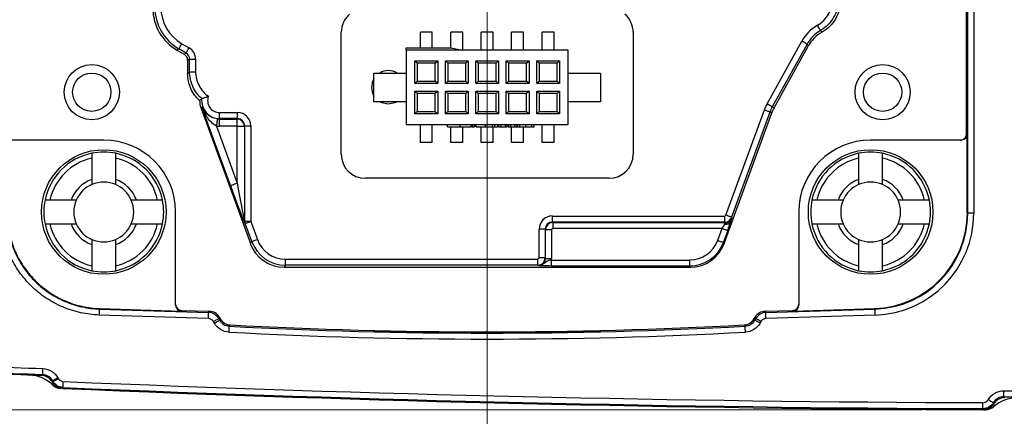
# Model space of a CAD drawing. Header units: millimetres. Extents: x 10 to 272, y 8 to 208.
# Tile 19 of 34: x 53 to 74, y 163 to 171. Entities that reach past the tile are written whole.
import ezdxf

# ---------------------------------------------------------------- set-up
doc = ezdxf.new("R2010")
doc.units = ezdxf.units.MM
doc.styles.add('SLDTEXTSTYLE3', font='TXT', dxfattribs={"width": 0.75})
doc.dimstyles.new('SLDDIMSTYLE0', dxfattribs={"dimtxt": 1.905, "dimasz": 3, "dimexe": 0, "dimexo": 0.0625, "dimgap": 0.47625, "dimtad": 0, "dimtih": 1, "dimtoh": 1, "dimdec": 1, "dimlfac": 2, "dimrnd": 1e-09, "dimzin": 12, "dimdsep": 46, "dimtxsty": 'SLDTEXTSTYLE3', "dimsah": 1, "dimcen": 0.09, "dimadec": 0, "dimazin": 3, "dimtfac": 1, "dimtdec": 1, "dimtofl": 0, "dimtmove": 0, "dimatfit": 3, "dimfxl": 1, "dimfrac": 2, "dimtolj": 1, "dimtzin": 12, "dimarcsym": 0})
doc.dimstyles.new('SLDDIMSTYLE2', dxfattribs={"dimtxt": 1.905, "dimasz": 3, "dimexe": 0, "dimexo": 0.0625, "dimgap": 0.47625, "dimtad": 0, "dimtih": 1, "dimtoh": 1, "dimdec": 1, "dimlfac": 2, "dimrnd": 1e-09, "dimzin": 4, "dimdsep": 46, "dimtxsty": 'SLDTEXTSTYLE3', "dimsah": 1, "dimcen": 0.09, "dimadec": 0, "dimazin": 1, "dimtfac": 1, "dimtdec": 1, "dimtofl": 0, "dimtmove": 0, "dimatfit": 3, "dimfxl": 1, "dimfrac": 2, "dimtolj": 1, "dimtzin": 12, "dimarcsym": 0})

# ---------------------------------------------------------------- blocks, each defined once
blk = doc.blocks.new('_D_7')
at = {"color": 7, "linetype": 'Continuous', "lineweight": 18}
for p, q in [((72.281, 193.505), (28.918, 193.505)), ((32.093, 193.505), (32.093, 180.096)), ((32.093, 179.709), (31.513, 179.709)), ((31.513, 179.709), (31.513, 176.685)), ((37.02, 179.709), (37.6, 179.709)), ((37.6, 179.709), (37.6, 176.685)), ((31.513, 176.685), (32.093, 176.685)), ((37.6, 176.685), (37.02, 176.685)), ((32.093, 163.256), (32.093, 176.298)), ((72.281, 163.256), (28.918, 163.256))]:
    blk.add_line(p, q, dxfattribs=at)
for points in [[(32.093, 193.505), (31.593, 190.505), (32.593, 190.505)], [(32.093, 163.256), (32.593, 166.256), (31.593, 166.256)]]:
    blk.add_solid(points, dxfattribs=at)
at = {"color": 7, "linetype": 'Continuous', "lineweight": 18, "char_height": 1.905, "attachment_point": 1, "style": 'SLDTEXTSTYLE3'}
for s, insert in [('60.5', (26.006, 179.141)), ('2.38', (32.093, 179.141))]:
    blk.add_mtext(s, dxfattribs=dict(at, insert=insert))
blk = doc.blocks.new('_D_8')
at = {"color": 7, "linetype": 'Continuous', "lineweight": 18}
for p, q in [((79.696, 167.611), (79.696, 151.767)), ((63.196, 158.487), (63.196, 151.767)), ((54.903, 156.455), (54.323, 156.455)), ((54.323, 156.455), (54.323, 153.43)), ((59.83, 156.455), (60.41, 156.455)), ((60.41, 156.455), (60.41, 153.43)), ((63.196, 154.942), (61.377, 154.942)), ((79.696, 154.942), (63.196, 154.942)), ((54.323, 153.43), (54.903, 153.43)), ((60.41, 153.43), (59.83, 153.43))]:
    blk.add_line(p, q, dxfattribs=at)
for points in [[(63.196, 154.942), (66.196, 154.442), (66.196, 155.442)], [(79.696, 154.942), (76.696, 155.442), (76.696, 154.442)]]:
    blk.add_solid(points, dxfattribs=at)
at = {"color": 7, "linetype": 'Continuous', "lineweight": 18, "char_height": 1.905, "attachment_point": 1, "style": 'SLDTEXTSTYLE3'}
for s, insert in [('33.0', (48.816, 155.886)), ('1.30', (54.903, 155.886))]:
    blk.add_mtext(s, dxfattribs=dict(at, insert=insert))
blk = doc.blocks.new('SW_CENTERMARKSYMBOL_0')
at = {"color": 0, "linetype": 'Continuous', "lineweight": 0}
blk.add_line((0, -2.54), (0, -18.624), dxfattribs=at)

msp = doc.modelspace()

# ---------------------------------------------------------------- linework, layer by layer
at = {"color": 7, "linetype": 'Continuous', "lineweight": 25}
for p, q in [((73.196, 169.006), (73.196, 172.053)), ((73.223, 167.355), (73.223, 172.038)), ((73.348, 172.038), (73.348, 167.355)), ((60.151, 168.585), (60.151, 171.131)), ((61.801, 170.806), (61.801, 171.131)), ((62.051, 171.131), (61.801, 171.131)), ((62.051, 170.806), (62.051, 171.131)), ((62.436, 170.806), (62.436, 171.131)), ((62.686, 171.131), (62.436, 171.131)), ((62.686, 170.756), (62.686, 171.131)), ((63.071, 170.756), (63.071, 171.131)), ((63.321, 171.131), (63.071, 171.131)), ((63.321, 170.756), (63.321, 171.131)), ((63.706, 170.756), (63.706, 171.131)), ((63.956, 171.131), (63.706, 171.131)), ((63.956, 170.756), (63.956, 171.131)), ((64.591, 171.131), (64.341, 171.131)), ((64.341, 170.756), (64.341, 171.131)), ((64.591, 170.756), (64.591, 171.131)), ((66.241, 171.131), (66.241, 168.585)), ((69.035, 169.635), (69.761, 170.945)), ((56.762, 170.785), (56.721, 170.761)), ((56.721, 170.761), (56.871, 170.674)), ((56.912, 170.698), (56.762, 170.785)), ((56.824, 170.893), (56.975, 170.806)), ((61.508, 170.757), (61.508, 170.806)), ((61.508, 170.806), (62.436, 170.806)), ((62.68, 170.757), (61.508, 170.757)), ((61.508, 170.757), (61.508, 169.206)), ((62.436, 170.806), (62.68, 170.757)), ((62.686, 170.756), (62.68, 170.757)), ((64.883, 170.756), (62.686, 170.756)), ((64.883, 169.206), (64.883, 170.756)), ((69.87, 170.884), (69.144, 169.574)), ((69.182, 169.557), (69.894, 170.843)), ((69.894, 170.843), (69.87, 170.884)), ((56.871, 170.674), (56.912, 170.698)), ((56.987, 170.568), (56.946, 170.544)), ((56.946, 170.544), (56.946, 170.265)), ((56.987, 170.308), (56.987, 170.568)), ((56.987, 170.568), (57.112, 170.568)), ((57.112, 170.568), (57.112, 170.308)), ((61.688, 170.536), (62.163, 170.536)), ((61.688, 170.061), (61.688, 170.536)), ((61.738, 170.486), (61.688, 170.536)), ((62.113, 170.486), (62.163, 170.536)), ((62.163, 170.536), (62.163, 170.061)), ((62.323, 170.536), (62.798, 170.536)), ((62.323, 170.061), (62.323, 170.536)), ((62.373, 170.486), (62.323, 170.536)), ((62.748, 170.486), (62.798, 170.536)), ((62.798, 170.536), (62.798, 170.061)), ((62.958, 170.536), (63.433, 170.536)), ((62.958, 170.061), (62.958, 170.536)), ((63.008, 170.486), (62.958, 170.536)), ((63.383, 170.486), (63.433, 170.536)), ((63.433, 170.536), (63.433, 170.061)), ((63.593, 170.536), (64.068, 170.536)), ((63.593, 170.061), (63.593, 170.536)), ((63.643, 170.486), (63.593, 170.536)), ((64.018, 170.486), (64.068, 170.536)), ((64.068, 170.536), (64.068, 170.061)), ((64.228, 170.536), (64.703, 170.536)), ((64.228, 170.061), (64.228, 170.536)), ((64.228, 170.536), (64.278, 170.486)), ((64.653, 170.486), (64.703, 170.536)), ((64.703, 170.536), (64.703, 170.061)), ((56.987, 170.308), (57.112, 170.308)), ((62.113, 170.486), (61.738, 170.486)), ((61.738, 170.486), (61.738, 170.111)), ((62.113, 170.111), (62.113, 170.486)), ((62.748, 170.486), (62.373, 170.486)), ((62.373, 170.486), (62.373, 170.111)), ((62.748, 170.111), (62.748, 170.486)), ((63.383, 170.486), (63.008, 170.486)), ((63.008, 170.486), (63.008, 170.111)), ((63.383, 170.111), (63.383, 170.486)), ((63.643, 170.486), (63.643, 170.111)), ((64.018, 170.486), (63.643, 170.486)), ((64.018, 170.111), (64.018, 170.486)), ((64.278, 170.486), (64.278, 170.111)), ((64.653, 170.486), (64.278, 170.486)), ((64.653, 170.111), (64.653, 170.486)), ((60.833, 169.681), (60.833, 170.281)), ((60.833, 170.281), (61.508, 170.281)), ((61.688, 170.061), (61.738, 170.111)), ((61.738, 170.111), (62.113, 170.111)), ((62.163, 170.061), (62.113, 170.111)), ((62.323, 170.061), (62.373, 170.111)), ((62.373, 170.111), (62.748, 170.111)), ((62.798, 170.061), (62.748, 170.111)), ((62.958, 170.061), (63.008, 170.111)), ((63.008, 170.111), (63.383, 170.111)), ((63.433, 170.061), (63.383, 170.111)), ((63.593, 170.061), (63.643, 170.111)), ((63.643, 170.111), (64.018, 170.111)), ((64.068, 170.061), (64.018, 170.111)), ((64.228, 170.061), (64.278, 170.111)), ((64.278, 170.111), (64.653, 170.111)), ((64.653, 170.111), (64.703, 170.061)), ((64.883, 170.281), (65.558, 170.281)), ((65.558, 170.281), (65.558, 169.681)), ((62.163, 170.061), (61.688, 170.061)), ((61.688, 169.426), (61.688, 169.901)), ((61.688, 169.901), (62.163, 169.901)), ((61.688, 169.901), (61.738, 169.851)), ((62.163, 169.901), (62.113, 169.851)), ((62.163, 169.901), (62.163, 169.426)), ((62.798, 170.061), (62.323, 170.061)), ((62.323, 169.901), (62.798, 169.901)), ((62.323, 169.426), (62.323, 169.901)), ((62.323, 169.901), (62.373, 169.851)), ((62.748, 169.851), (62.798, 169.901)), ((62.798, 169.901), (62.798, 169.426)), ((63.433, 170.061), (62.958, 170.061)), ((62.958, 169.901), (63.433, 169.901)), ((62.958, 169.426), (62.958, 169.901)), ((62.958, 169.901), (63.008, 169.851)), ((63.383, 169.851), (63.433, 169.901)), ((63.433, 169.901), (63.433, 169.426)), ((64.068, 170.061), (63.593, 170.061)), ((63.593, 169.426), (63.593, 169.901)), ((63.593, 169.901), (64.068, 169.901)), ((63.593, 169.901), (63.643, 169.851)), ((64.068, 169.901), (64.018, 169.851)), ((64.068, 169.901), (64.068, 169.426)), ((64.703, 170.061), (64.228, 170.061)), ((64.228, 169.901), (64.703, 169.901)), ((64.228, 169.426), (64.228, 169.901)), ((64.228, 169.901), (64.278, 169.851)), ((64.653, 169.851), (64.703, 169.901)), ((64.703, 169.901), (64.703, 169.426)), ((61.738, 169.851), (61.738, 169.476)), ((62.113, 169.851), (61.738, 169.851)), ((62.113, 169.476), (62.113, 169.851)), ((62.373, 169.851), (62.373, 169.476)), ((62.748, 169.851), (62.373, 169.851)), ((62.748, 169.476), (62.748, 169.851)), ((63.008, 169.851), (63.008, 169.476)), ((63.383, 169.851), (63.008, 169.851)), ((63.383, 169.476), (63.383, 169.851)), ((64.018, 169.851), (63.643, 169.851)), ((63.643, 169.851), (63.643, 169.476)), ((64.018, 169.476), (64.018, 169.851)), ((64.278, 169.851), (64.278, 169.476)), ((64.653, 169.851), (64.278, 169.851)), ((64.653, 169.476), (64.653, 169.851)), ((57.243, 169.571), (57.221, 169.563)), ((57.221, 169.563), (58.254, 166.724)), ((57.838, 167.935), (57.243, 169.571)), ((61.508, 169.681), (60.833, 169.681)), ((65.558, 169.681), (64.883, 169.681)), ((68.178, 167.313), (68.978, 169.51)), ((69.144, 169.574), (69.182, 169.557)), ((57.614, 169.329), (57.614, 169.454)), ((57.614, 169.454), (57.987, 169.454)), ((57.614, 169.321), (57.614, 169.329)), ((57.987, 169.329), (57.614, 169.329)), ((57.614, 169.171), (57.614, 169.321)), ((57.614, 169.321), (57.979, 169.321)), ((57.979, 169.321), (57.987, 169.329)), ((57.979, 169.171), (57.979, 169.321)), ((57.987, 169.329), (57.987, 169.454)), ((61.738, 169.476), (61.688, 169.426)), ((62.163, 169.426), (61.688, 169.426)), ((61.738, 169.476), (62.113, 169.476)), ((62.113, 169.476), (62.163, 169.426)), ((62.323, 169.426), (62.373, 169.476)), ((62.798, 169.426), (62.323, 169.426)), ((62.373, 169.476), (62.748, 169.476)), ((62.748, 169.476), (62.798, 169.426)), ((62.958, 169.426), (63.008, 169.476)), ((63.433, 169.426), (62.958, 169.426)), ((63.008, 169.476), (63.383, 169.476)), ((63.383, 169.476), (63.433, 169.426)), ((63.643, 169.476), (63.593, 169.426)), ((64.068, 169.426), (63.593, 169.426)), ((63.643, 169.476), (64.018, 169.476)), ((64.018, 169.476), (64.068, 169.426)), ((64.228, 169.426), (64.278, 169.476)), ((64.703, 169.426), (64.228, 169.426)), ((64.278, 169.476), (64.653, 169.476)), ((64.653, 169.476), (64.703, 169.426)), ((68.14, 166.724), (69.133, 169.45)), ((69.095, 169.467), (68.296, 167.271)), ((69.133, 169.45), (69.095, 169.467)), ((57.546, 169.175), (57.979, 167.986)), ((57.979, 169.171), (57.614, 169.171)), ((57.979, 169.171), (58.129, 169.171)), ((57.979, 167.986), (57.979, 169.171)), ((58.137, 169.179), (58.129, 169.171)), ((58.129, 169.171), (58.129, 167.192)), ((58.137, 167.193), (58.137, 169.179)), ((58.137, 169.179), (58.262, 169.179)), ((58.262, 169.179), (58.262, 167.193)), ((61.508, 169.206), (64.883, 169.206)), ((61.801, 168.831), (61.801, 169.206)), ((62.051, 168.831), (62.051, 169.206)), ((62.365, 169.156), (62.365, 169.206)), ((62.436, 168.831), (62.436, 169.156)), ((62.634, 169.156), (62.634, 169.206)), ((62.686, 168.831), (62.686, 169.156)), ((62.859, 169.156), (62.859, 169.206)), ((62.877, 169.156), (62.891, 169.156)), ((62.891, 169.156), (62.891, 169.206)), ((62.891, 169.156), (62.891, 169.206)), ((62.891, 169.156), (62.93, 169.156)), ((62.93, 169.156), (62.93, 169.206)), ((62.938, 169.156), (62.938, 169.206)), ((62.968, 169.156), (62.968, 169.206)), ((63.071, 168.831), (63.071, 169.156)), ((63.16, 169.156), (63.16, 169.206)), ((63.308, 169.156), (63.308, 169.206)), ((63.308, 169.156), (63.353, 169.156)), ((63.321, 168.831), (63.321, 169.156)), ((63.353, 169.156), (63.353, 169.206)), ((63.353, 169.156), (63.415, 169.156)), ((63.415, 169.156), (63.415, 169.206)), ((63.415, 169.156), (63.423, 169.156)), ((63.423, 169.156), (63.423, 169.206)), ((63.438, 169.156), (63.438, 169.206)), ((63.438, 169.156), (63.442, 169.156)), ((63.442, 169.156), (63.442, 169.206)), ((63.442, 169.156), (63.487, 169.156)), ((63.487, 169.156), (63.487, 169.206)), ((63.487, 169.156), (63.49, 169.156)), ((63.576, 169.156), (63.576, 169.206)), ((63.615, 169.156), (63.615, 169.206)), ((63.618, 169.156), (63.62, 169.156)), ((63.62, 169.156), (63.62, 169.206)), ((63.636, 169.156), (63.636, 169.206)), ((63.636, 169.156), (63.647, 169.156)), ((63.647, 169.156), (63.647, 169.206)), ((63.647, 169.156), (63.692, 169.156)), ((63.692, 169.156), (63.692, 169.206)), ((63.695, 169.156), (63.695, 169.156)), ((63.706, 168.831), (63.706, 169.156)), ((63.781, 169.156), (63.781, 169.206)), ((63.813, 169.156), (63.827, 169.156)), ((63.82, 169.156), (63.82, 169.206)), ((63.827, 169.156), (63.827, 169.206)), ((63.827, 169.156), (63.875, 169.156)), ((63.875, 169.156), (63.875, 169.206)), ((63.875, 169.156), (63.999, 169.156)), ((63.956, 168.831), (63.956, 169.156)), ((63.999, 169.156), (63.999, 169.206)), ((63.999, 169.156), (64.125, 169.156)), ((64.125, 169.156), (64.125, 169.206)), ((64.125, 169.156), (64.173, 169.156)), ((64.173, 169.156), (64.173, 169.206)), ((64.341, 168.831), (64.341, 169.206)), ((64.591, 168.831), (64.591, 169.206)), ((55.196, 168.881), (53.235, 168.881)), ((73.071, 168.881), (71.196, 168.881)), ((73.088, 168.881), (73.071, 168.881)), ((73.196, 169.006), (73.213, 169.006)), ((73.213, 167.364), (73.213, 169.006)), ((62.051, 168.831), (61.801, 168.831)), ((62.686, 168.831), (62.436, 168.831)), ((63.321, 168.831), (63.071, 168.831)), ((63.956, 168.831), (63.706, 168.831)), ((64.591, 168.831), (64.341, 168.831)), ((54.946, 168.503), (54.946, 168.061)), ((55.446, 168.061), (55.446, 168.503)), ((70.946, 168.503), (70.946, 168.061)), ((71.446, 168.061), (71.446, 168.503)), ((65.742, 168.085), (60.65, 168.085)), ((54.515, 167.631), (54.073, 167.631)), ((56.318, 167.631), (55.876, 167.631)), ((70.515, 167.631), (70.073, 167.631)), ((72.318, 167.631), (71.876, 167.631)), ((56.696, 165.453), (56.696, 167.381)), ((64.555, 167.172), (64.555, 167.297)), ((64.555, 167.297), (68.155, 167.297)), ((68.155, 167.297), (68.178, 167.313)), ((68.155, 167.172), (68.155, 167.297)), ((68.296, 167.271), (68.302, 167.262)), ((69.696, 167.381), (69.696, 165.453)), ((73.213, 167.364), (73.223, 167.355)), ((73.348, 167.355), (73.223, 167.355)), ((54.073, 167.131), (54.515, 167.131)), ((55.876, 167.131), (56.318, 167.131)), ((58.129, 167.192), (58.137, 167.193)), ((58.137, 167.193), (58.262, 167.193)), ((58.146, 167.142), (58.138, 167.14)), ((58.283, 166.765), (58.146, 167.142)), ((58.262, 167.193), (58.264, 167.185)), ((58.264, 167.185), (58.401, 166.808)), ((64.405, 167.022), (64.28, 167.022)), ((64.28, 166.422), (64.28, 167.022)), ((64.414, 167.013), (64.405, 167.022)), ((64.405, 167.022), (64.405, 166.422)), ((64.564, 167.038), (64.539, 167.013)), ((64.555, 167.172), (64.564, 167.163)), ((68.155, 167.172), (64.555, 167.172)), ((64.564, 167.163), (64.564, 167.038)), ((64.564, 167.163), (68.161, 167.163)), ((68.097, 167.038), (64.564, 167.038)), ((68.006, 166.79), (68.097, 167.038)), ((68.161, 167.163), (68.155, 167.172)), ((68.161, 167.163), (68.161, 167.131)), ((70.073, 167.131), (70.515, 167.131)), ((71.876, 167.131), (72.318, 167.131)), ((64.414, 166.413), (64.414, 167.013)), ((64.414, 167.013), (64.539, 167.013)), ((64.539, 167.013), (64.539, 166.413)), ((68.214, 166.995), (68.124, 166.748)), ((54.946, 166.7), (54.946, 166.258)), ((55.446, 166.258), (55.446, 166.7)), ((58.254, 166.724), (58.283, 166.765)), ((68.124, 166.748), (68.14, 166.724)), ((70.946, 166.7), (70.946, 166.258)), ((71.446, 166.258), (71.446, 166.7)), ((64.255, 166.397), (64.28, 166.422)), ((64.405, 166.422), (64.28, 166.422)), ((64.405, 166.422), (64.414, 166.413)), ((64.414, 166.413), (64.539, 166.413)), ((58.988, 166.272), (58.959, 166.231)), ((58.959, 166.231), (67.436, 166.231)), ((58.988, 166.272), (58.988, 166.397)), ((58.988, 166.397), (64.255, 166.397)), ((64.255, 166.272), (58.988, 166.272)), ((64.255, 166.272), (64.255, 166.397)), ((64.264, 166.263), (64.255, 166.272)), ((64.537, 166.254), (64.537, 166.379)), ((64.537, 166.379), (67.419, 166.379)), ((67.419, 166.254), (64.537, 166.254)), ((67.419, 166.379), (67.419, 166.254)), ((67.436, 166.231), (67.419, 166.254)), ((56.696, 165.436), (56.696, 165.453)), ((69.696, 165.453), (69.696, 165.436)), ((57.379, 165.159), (55.103, 165.231)), ((55.107, 165.356), (57.383, 165.284)), ((55.116, 165.365), (56.817, 165.311)), ((56.817, 165.329), (57.399, 165.31)), ((56.817, 165.329), (56.817, 165.311)), ((57.383, 165.284), (57.399, 165.31)), ((57.607, 165.185), (57.592, 165.159)), ((57.607, 165.185), (57.628, 165.149)), ((68.764, 165.149), (68.784, 165.185)), ((68.8, 165.159), (68.784, 165.185)), ((68.993, 165.31), (69.575, 165.329)), ((68.993, 165.31), (69.009, 165.284)), ((69.009, 165.284), (71.286, 165.356)), ((71.29, 165.231), (69.013, 165.159)), ((69.575, 165.311), (71.277, 165.365)), ((69.575, 165.311), (69.575, 165.329)), ((71.286, 165.356), (71.277, 165.365)), ((57.504, 165.061), (57.484, 165.097)), ((57.592, 165.159), (57.612, 165.124)), ((68.779, 165.124), (68.8, 165.159)), ((68.908, 165.097), (68.888, 165.061)), ((54.127, 163.823), (54.116, 163.842)), ((54.127, 163.823), (54.127, 163.823)), ((54.14, 163.844), (54.129, 163.863)), ((54.237, 163.925), (54.248, 163.906)), ((73.551, 163.256), (73.593, 163.256))]:
    msp.add_line(p, q, dxfattribs=at)
at = {"color": 8, "linetype": 'Continuous', "lineweight": 25}
msp.add_line((61.196, 164.879), (61.196, 164.894), dxfattribs=at)
at = {"color": 7, "linetype": 'Continuous', "lineweight": 25, "flags": 128}
for points in [[(70.15, 171.169), (70.148, 171.172), (70.144, 171.179), (70.138, 171.189), (70.13, 171.202), (70.121, 171.219), (70.11, 171.237), (70.099, 171.257), (70.087, 171.277)], [(69.87, 170.884), (69.867, 170.885), (69.86, 170.889), (69.85, 170.895), (69.836, 170.902), (69.82, 170.912), (69.801, 170.922), (69.781, 170.933), (69.761, 170.945)], [(56.762, 170.785), (56.763, 170.787), (56.767, 170.794), (56.773, 170.804), (56.781, 170.818), (56.79, 170.834), (56.801, 170.852), (56.812, 170.872), (56.824, 170.893)], [(56.912, 170.698), (56.914, 170.701), (56.918, 170.707), (56.923, 170.717), (56.931, 170.731), (56.941, 170.747), (56.951, 170.765), (56.963, 170.785), (56.975, 170.806)], [(61.133, 169.631), (60.999, 169.657), (60.953, 169.681)], [(61.314, 169.681), (61.267, 169.657), (61.133, 169.631)], [(69.095, 169.467), (69.092, 169.469), (69.085, 169.471), (69.074, 169.475), (69.059, 169.48), (69.042, 169.487), (69.022, 169.494), (69, 169.502), (68.978, 169.51)], [(69.144, 169.574), (69.141, 169.576), (69.135, 169.58), (69.124, 169.585), (69.111, 169.593), (69.094, 169.602), (69.076, 169.612), (69.056, 169.623), (69.035, 169.635)], [(57.565, 169.324), (57.564, 169.32), (57.563, 169.311), (57.562, 169.297), (57.559, 169.279), (57.556, 169.257), (57.553, 169.231), (57.55, 169.204), (57.546, 169.175)], [(57.838, 167.935), (57.842, 167.936), (57.85, 167.939), (57.864, 167.944), (57.881, 167.95), (57.902, 167.958), (57.926, 167.967), (57.952, 167.976), (57.979, 167.986)], [(68.296, 167.271), (68.293, 167.272), (68.285, 167.274), (68.274, 167.278), (68.26, 167.284), (68.242, 167.29), (68.222, 167.297), (68.201, 167.305), (68.178, 167.313)], [(58.146, 167.142), (58.149, 167.143), (58.156, 167.145), (58.167, 167.15), (58.182, 167.155), (58.2, 167.161), (58.22, 167.169), (58.241, 167.176), (58.264, 167.185)], [(68.097, 167.038), (68.119, 167.03), (68.141, 167.022), (68.161, 167.015), (68.178, 167.008), (68.193, 167.003), (68.204, 166.999), (68.211, 166.996), (68.214, 166.995)], [(58.283, 166.765), (58.286, 166.766), (58.293, 166.769), (58.304, 166.773), (58.319, 166.778), (58.337, 166.785), (58.357, 166.792), (58.378, 166.8), (58.401, 166.808)], [(68.006, 166.79), (68.029, 166.782), (68.05, 166.774), (68.07, 166.767), (68.088, 166.761), (68.103, 166.755), (68.114, 166.751), (68.121, 166.749), (68.124, 166.748)], [(55.103, 165.231), (55.104, 165.255), (55.105, 165.278), (55.105, 165.3), (55.106, 165.319), (55.107, 165.334), (55.107, 165.346), (55.107, 165.353), (55.107, 165.356)], [(55.116, 165.365), (55.11, 165.359), (55.107, 165.356)], [(57.379, 165.159), (57.38, 165.183), (57.381, 165.206), (57.381, 165.228), (57.382, 165.247), (57.383, 165.262), (57.383, 165.274), (57.383, 165.281), (57.383, 165.284)], [(69.013, 165.159), (69.012, 165.183), (69.011, 165.206), (69.01, 165.228), (69.01, 165.247), (69.009, 165.262), (69.009, 165.274), (69.009, 165.281), (69.009, 165.284)], [(71.29, 165.231), (71.289, 165.255), (71.288, 165.278), (71.288, 165.3), (71.287, 165.319), (71.287, 165.334), (71.286, 165.346), (71.286, 165.353), (71.286, 165.356)], [(57.484, 165.097), (57.504, 165.109), (57.525, 165.12), (57.543, 165.131), (57.559, 165.14), (57.573, 165.148), (57.583, 165.154), (57.589, 165.158), (57.592, 165.159)], [(57.504, 165.061), (57.525, 165.073), (57.545, 165.085), (57.564, 165.095), (57.58, 165.105), (57.593, 165.113), (57.604, 165.118), (57.61, 165.122), (57.612, 165.124)], [(57.612, 165.124), (57.62, 165.135), (57.628, 165.149)], [(57.809, 164.874), (57.81, 164.898), (57.811, 164.921), (57.812, 164.943), (57.813, 164.962), (57.814, 164.977), (57.815, 164.989), (57.815, 164.996), (57.815, 164.999)], [(57.831, 165.025), (57.826, 165.016), (57.815, 164.999)], [(68.576, 164.999), (68.573, 165.005), (68.561, 165.025)], [(68.583, 164.874), (68.582, 164.898), (68.581, 164.921), (68.579, 164.943), (68.578, 164.962), (68.578, 164.977), (68.577, 164.989), (68.577, 164.996), (68.576, 164.999)], [(68.764, 165.149), (68.772, 165.135), (68.779, 165.124)], [(68.888, 165.061), (68.867, 165.073), (68.847, 165.085), (68.828, 165.095), (68.812, 165.105), (68.798, 165.113), (68.788, 165.118), (68.782, 165.122), (68.779, 165.124)], [(68.908, 165.097), (68.887, 165.109), (68.867, 165.12), (68.849, 165.131), (68.832, 165.14), (68.819, 165.148), (68.809, 165.154), (68.802, 165.158), (68.8, 165.159)], [(53.911, 163.967), (53.916, 163.975), (53.923, 163.987)], [(53.923, 163.987), (53.923, 163.99), (53.924, 163.997), (53.924, 164.009), (53.925, 164.025), (53.926, 164.044), (53.926, 164.065), (53.927, 164.088), (53.928, 164.112)], [(54.129, 163.863), (54.123, 163.853), (54.12, 163.848), (54.116, 163.842)], [(54.127, 163.823), (54.134, 163.835), (54.14, 163.844)], [(54.129, 163.863), (54.131, 163.864), (54.138, 163.868), (54.148, 163.874), (54.161, 163.881), (54.178, 163.891), (54.196, 163.901), (54.216, 163.913), (54.237, 163.925)], [(54.14, 163.844), (54.142, 163.845), (54.148, 163.849), (54.159, 163.855), (54.172, 163.863), (54.188, 163.872), (54.207, 163.883), (54.227, 163.894), (54.248, 163.906)], [(54.346, 163.719), (54.346, 163.722), (54.346, 163.729), (54.346, 163.741), (54.347, 163.756), (54.348, 163.775), (54.349, 163.797), (54.35, 163.82), (54.351, 163.844)], [(54.346, 163.719), (54.342, 163.713), (54.333, 163.699)], [(73.973, 163.526), (73.973, 163.529), (73.973, 163.536), (73.973, 163.548), (73.973, 163.563), (73.973, 163.582), (73.973, 163.603), (73.973, 163.627), (73.973, 163.651)], [(73.973, 163.526), (73.976, 163.519), (73.985, 163.505)], [(73.539, 163.277), (73.539, 163.28), (73.539, 163.287), (73.539, 163.299), (73.539, 163.315), (73.539, 163.334), (73.539, 163.355), (73.539, 163.378), (73.539, 163.402)], [(73.756, 163.402), (73.753, 163.403), (73.747, 163.407), (73.737, 163.413), (73.724, 163.42), (73.707, 163.43), (73.689, 163.441), (73.669, 163.452), (73.648, 163.464)], [(73.756, 163.402), (73.76, 163.395), (73.768, 163.381)], [(73.551, 163.256), (73.541, 163.274), (73.539, 163.277)]]:
    msp.add_lwpolyline(points, dxfattribs=at)
at = {"color": 7, "linetype": 'Continuous', "lineweight": 25}
for centre, radius in [((54.946, 169.881), 0.575), ((71.446, 169.881), 0.575), ((54.946, 169.881), 0.4), ((71.446, 169.881), 0.4), ((55.196, 167.381), 1.3), ((71.196, 167.381), 1.3)]:
    msp.add_circle(centre, radius, dxfattribs=at)
for centre, radius, start, end in [((61.133, 169.981), 0.35, 58.9973, 121.0027), ((61.133, 169.981), 0.35, 148.9973, 211.0027), ((57.614, 169.706), 0.418, 180, 200), ((57.614, 169.706), 0.376, 173.7195, 270), ((57.614, 169.706), 0.252, 159.0007, 270), ((57.614, 169.706), 0.385, 262.7383, 270), ((57.979, 169.171), 0.15, 0.0818, 89.9178), ((57.614, 169.706), 0.535, 262.7383, 270), ((55.196, 167.381), 1.5, 0, 90), ((71.196, 167.381), 1.5, 90, 180), ((55.196, 167.381), 1.25, 101.537, 168.463), ((55.196, 167.381), 1.15, 102.5559, 167.4441), ((55.196, 167.381), 1.25, 78.463, 101.537), ((55.196, 167.381), 1.25, 11.537, 78.463), ((55.196, 167.381), 1.15, 12.5559, 77.4441), ((71.196, 167.381), 1.25, 101.537, 168.463), ((71.196, 167.381), 1.15, 102.5559, 167.4441), ((71.196, 167.381), 1.25, 78.463, 101.537), ((71.196, 167.381), 1.25, 11.537, 78.463), ((71.196, 167.381), 1.15, 12.5559, 77.4441), ((55.196, 167.381), 0.725, 110.1713, 159.8287), ((55.196, 167.381), 0.725, 20.1713, 69.8287), ((71.196, 167.381), 0.725, 110.1713, 159.8287), ((71.196, 167.381), 0.725, 20.1713, 69.8287), ((55.196, 167.381), 0.625, 113.5782, 156.4218), ((55.196, 167.381), 0.625, 66.4218, 113.5782), ((55.196, 167.381), 0.625, 23.5782, 66.4218), ((71.196, 167.381), 0.625, 113.5782, 156.4218), ((71.196, 167.381), 0.625, 66.4218, 113.5782), ((71.196, 167.381), 0.625, 23.5782, 66.4218), ((55.196, 167.381), 1.25, 168.463, 191.537), ((55.196, 167.381), 0.625, 156.4218, 203.5782), ((55.196, 167.381), 0.625, 336.4218, 23.5782), ((55.196, 167.381), 1.25, 348.463, 11.537), ((71.196, 167.381), 1.25, 168.463, 191.537), ((71.196, 167.381), 0.625, 156.4218, 203.5782), ((71.196, 167.381), 0.625, 336.4218, 23.5782), ((71.196, 167.381), 1.25, 348.463, 11.537), ((55.196, 167.381), 1.25, 191.537, 258.463), ((55.196, 167.381), 1.15, 192.5559, 257.4441), ((55.196, 167.381), 0.725, 200.1713, 249.8287), ((55.196, 167.381), 0.625, 203.5782, 246.4218), ((55.196, 167.381), 1.15, 282.5559, 347.4441), ((55.196, 167.381), 0.725, 290.1713, 339.8287), ((55.196, 167.381), 1.25, 281.537, 348.463), ((55.196, 167.381), 0.625, 293.5782, 336.4218), ((58.279, 167.192), 0.15, 180.0127, 199.9877), ((68.187, 167.232), 0.105, 255.6243, 330.5647), ((71.196, 167.381), 1.25, 191.537, 258.463), ((71.196, 167.381), 1.15, 192.5559, 257.4441), ((71.196, 167.381), 0.725, 200.1713, 249.8287), ((71.196, 167.381), 0.625, 203.5782, 246.4218), ((71.196, 167.381), 1.15, 282.5559, 347.4441), ((71.196, 167.381), 0.725, 290.1713, 339.8287), ((71.196, 167.381), 1.25, 281.537, 348.463), ((71.196, 167.381), 0.625, 293.5782, 336.4218), ((55.196, 167.381), 0.625, 246.4218, 293.5782), ((71.196, 167.381), 0.625, 246.4218, 293.5782), ((55.196, 167.381), 1.25, 258.463, 281.537), ((71.196, 167.381), 1.25, 258.463, 281.537), ((57.375, 165.034), 0.25, 30.0049, 88.1853), ((69.017, 165.034), 0.25, 91.8147, 149.9951), ((63.196, 264.881), 100.027, 266.91652, 273.08348), ((63.196, 264.881), 100, 266.92481, 273.07519), ((63.196, 264.881), 100.152, 266.91652, 273.08348), ((75.446, 663.253), 499.604, 267.25373, 267.53157), ((75.446, 663.253), 499.75, 267.25157, 267.53025), ((75.446, 663.253), 499.729, 267.25373, 267.53157), ((53.616, 163.229), 0.75, 46.1284, 87.5002), ((54.309, 163.95), 0.25, 226.1284, 267.5759), ((75.446, 663.253), 499.854, 267.58126, 269.78146), ((75.446, 663.253), 500, 267.57994, 269.78285), ((75.446, 663.253), 499.979, 267.58126, 269.78146), ((75.446, 663.253), 499.604, 269.83109, 270.13022), ((75.446, 663.253), 499.729, 269.83109, 270.13022), ((73.594, 163.506), 0.25, 269.7877, 311.2352), ((74.253, 162.754), 0.75, 89.8635, 131.2352)]:
    msp.add_arc(centre, radius, start, end, dxfattribs=at)
for centre, major_axis, ratio, start_param, end_param in [((57.222, 171.627), (0.867, 0.5), 0.999188, 2.618346, 3.66484), ((57.263, 171.651), (0.867, 0.5), 0.999391, 2.618346, 3.66484), ((57.263, 171.651), (0.758, 0.438), 0.999188, 2.618346, 3.66484), ((60.651, 171.13), (-0.354, 0.354), 0.998783, 6.207839, 7.067974), ((65.741, 171.13), (0.354, 0.354), 0.998783, 5.498396, 6.358532), ((70.526, 170.52), (0.444, -0.755), 0.99918, 3.134344, 3.673559), ((70.526, 170.52), (-0.381, 0.647), 0.998907, 6.275936, 6.815152), ((70.55, 170.478), (0.381, -0.647), 0.99918, 3.121345, 3.673559), ((71.605, 168.687), (-2.878, 3.718), 0.098532, 5.351617, 5.364616), ((56.837, 170.568), (-0.238, -0.138), 0.999188, 2.618346, 3.66484), ((56.796, 170.544), (-0.13, -0.075), 0.999188, 2.618346, 3.66484), ((56.837, 170.568), (0.13, 0.075), 0.997838, 5.759938, 6.806432), ((69.8, 169.211), (0.797, -0.363), 0.999387, 3.063101, 3.220085), ((69.8, 169.211), (0.683, -0.311), 0.999183, 3.063101, 3.220085), ((69.838, 169.194), (0.683, -0.311), 0.999387, 3.063101, 3.220085), ((57.987, 169.179), (0.195, 0.195), 0.998783, 5.498396, 7.067974), ((57.987, 169.179), (0.106, 0.106), 0.996762, 5.498396, 7.067974), ((73.071, 169.006), (0.125, 0), 0.999848, 4.712389, 6.283185), ((73.088, 169.006), (0.125, 0), 0.999848, 4.712389, 6.283185), ((60.651, 168.586), (-0.354, -0.354), 0.998783, 5.498396, 7.067974), ((65.741, 168.586), (0.354, -0.354), 0.998783, 5.498396, 7.067974), ((57.838, 167.965), (-0.3, 0.825), 0.011931, 1.603604, 3.139494), ((57.979, 168.016), (-0.15, 0.825), 0.006538, 1.606753, 3.142643), ((64.555, 167.022), (-0.195, 0.195), 0.998783, 5.498396, 7.067974), ((68.155, 167.322), (0.123, 0.086), 0.999395, 4.10195, 5.322828), ((68.161, 167.313), (-0.086, 0.123), 0.997585, 2.531154, 3.752031), ((71.213, 167.364), (1.437, -1.392), 0.999705, 5.513728, 7.052642), ((71.222, 167.355), (1.437, -1.392), 0.999668, 5.513728, 7.052642), ((71.222, 167.355), (1.527, -1.479), 0.999705, 5.513728, 7.052642), ((58.287, 167.193), (-0.026, 0.148), 0.999581, 1.396371, 1.745222), ((64.555, 167.022), (0.106, -0.106), 0.996762, 2.356803, 3.926382), ((64.564, 167.013), (0.106, 0.106), 0.999189, 0.786007, 2.355586), ((68.087, 167.038), (0.091, 0.125), 0.04852, 4.747822, 5.584278), ((68.205, 166.995), (0.091, 0.25), 0.03281, 4.724345, 5.560801), ((58.959, 166.981), (0.431, 0.615), 0.999093, 2.531154, 3.752031), ((58.988, 167.022), (0.43, 0.615), 0.999395, 2.531154, 3.752031), ((58.988, 167.022), (0.359, 0.512), 0.999093, 2.531154, 3.752031), ((67.419, 167.005), (-0.359, 0.512), 0.999093, 2.531154, 3.752031), ((67.419, 167.005), (-0.43, 0.615), 0.999395, 2.531154, 3.752031), ((67.435, 166.981), (-0.431, 0.615), 0.999093, 2.531154, 3.752031), ((64.255, 166.422), (0.106, 0.106), 0.999189, 3.9276, 5.497178), ((64.264, 166.413), (0.106, -0.106), 0.996762, 5.498396, 7.067974), ((64.264, 166.413), (0.195, -0.195), 0.998783, 0.663062, 0.784789), ((56.821, 165.453), (0, -0.125), 0.999848, 4.712389, 6.251603), ((56.821, 165.436), (0, -0.125), 0.999848, 4.712389, 6.251603), ((69.571, 165.453), (0, -0.125), 0.999848, 0.031582, 1.570796), ((69.571, 165.436), (0, -0.125), 0.999848, 0.031582, 1.570796), ((57.391, 165.06), (0.128, 0.215), 0.999801, 5.775465, 6.790906), ((69.001, 165.06), (-0.128, 0.215), 0.999801, 5.775465, 6.790906), ((57.375, 165.034), (0.064, 0.107), 0.999801, 5.775465, 6.790906), ((69.017, 165.034), (-0.064, 0.107), 0.999801, 5.775465, 6.790906)]:
    msp.add_ellipse(centre, major_axis=major_axis, ratio=ratio, start_param=start_param, end_param=end_param, dxfattribs=at)
for points, knots in [([(70.087, 171.277), (70.135, 171.305), (70.178, 171.338), (70.254, 171.415), (70.288, 171.459), (70.342, 171.553), (70.363, 171.604), (70.391, 171.709), (70.398, 171.763), (70.398, 171.818)], [0, 0, 0, 0, 0.25, 0.25, 0.5, 0.5, 0.75, 0.75, 1, 1, 1, 1]), ([(70.523, 171.818), (70.523, 171.752), (70.515, 171.687), (70.481, 171.562), (70.456, 171.5), (70.391, 171.387), (70.351, 171.335), (70.258, 171.242), (70.207, 171.202), (70.15, 171.169)], [0, 0, 0, 0, 0.25, 0.25, 0.5, 0.5, 0.75, 0.75, 1, 1, 1, 1]), ([(70.565, 171.786), (70.565, 171.719), (70.556, 171.654), (70.521, 171.527), (70.495, 171.465), (70.429, 171.351), (70.387, 171.298), (70.294, 171.206), (70.241, 171.165), (70.182, 171.133)], [0, 0, 0, 0, 0.25, 0.25, 0.5, 0.5, 0.75, 0.75, 1, 1, 1, 1]), ([(56.946, 170.265), (56.953, 170.272), (56.961, 170.28), (56.968, 170.287), (56.974, 170.294), (56.981, 170.301), (56.987, 170.308)], [0, 0, 0, 0, 0.001264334, 0.001264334, 0.001264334, 0.002361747, 0.002361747, 0.002361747, 0.002361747]), ([(57.239, 169.747), (57.16, 169.818), (57.096, 169.904), (57.031, 170.049), (57.015, 170.1), (56.993, 170.202), (56.987, 170.255), (56.987, 170.308)], [0, 0, 0, 0, 0.5, 0.5, 0.75, 0.75, 1, 1, 1, 1]), ([(57.112, 170.308), (57.112, 170.257), (57.118, 170.208), (57.142, 170.111), (57.16, 170.064), (57.229, 169.931), (57.296, 169.854), (57.379, 169.796)], [0, 0, 0, 0, 0.25, 0.25, 0.5, 0.5, 1, 1, 1, 1]), ([(57.196, 169.706), (57.156, 169.741), (57.121, 169.78), (57.06, 169.864), (57.033, 169.91), (56.968, 170.054), (56.946, 170.159), (56.946, 170.265)], [0, 0, 0, 0, 0.25, 0.25, 0.5, 0.5, 1, 1, 1, 1]), ([(57.239, 169.747), (57.241, 169.748), (57.259, 169.755), (57.312, 169.774), (57.346, 169.786), (57.379, 169.796)], [0, 0, 0, 0, 0.5, 0.5, 1, 1, 1, 1]), ([(57.565, 169.324), (57.521, 169.33), (57.479, 169.343), (57.409, 169.375), (57.379, 169.396), (57.301, 169.462), (57.266, 169.514), (57.243, 169.571)], [0, 0, 0, 0, 0.25, 0.25, 0.5, 0.5, 1, 1, 1, 1]), ([(57.546, 169.175), (57.506, 169.195), (57.471, 169.222), (57.41, 169.282), (57.383, 169.315), (57.31, 169.418), (57.272, 169.493), (57.243, 169.571)], [0, 0, 0, 0, 0.25, 0.25, 0.5, 0.5, 1, 1, 1, 1]), ([(62.365, 169.156), (62.365, 169.156), (62.366, 169.156), (62.367, 169.156), (62.37, 169.156), (62.374, 169.156), (62.379, 169.156), (62.385, 169.156), (62.392, 169.156), (62.4, 169.156), (62.409, 169.156), (62.419, 169.156), (62.43, 169.156), (62.442, 169.156), (62.454, 169.156), (62.467, 169.156), (62.481, 169.156), (62.496, 169.156), (62.512, 169.156), (62.528, 169.156), (62.544, 169.156), (62.561, 169.156), (62.579, 169.156), (62.597, 169.156), (62.615, 169.156), (62.628, 169.156), (62.634, 169.156)], [0, 0, 0, 0, 0.042039, 0.083544, 0.124643, 0.165303, 0.206171, 0.246971, 0.288329, 0.329987, 0.371797, 0.412738, 0.453459, 0.494001, 0.534381, 0.574952, 0.615892, 0.65725, 0.699007, 0.740486, 0.782325, 0.824567, 0.867041, 0.9105, 0.954619, 1, 1, 1, 1]), ([(62.634, 169.156), (62.639, 169.156), (62.65, 169.156), (62.665, 169.156), (62.68, 169.156), (62.695, 169.156), (62.709, 169.156), (62.724, 169.156), (62.738, 169.156), (62.752, 169.156), (62.766, 169.156), (62.779, 169.156), (62.793, 169.156), (62.806, 169.156), (62.82, 169.156), (62.833, 169.156), (62.846, 169.156), (62.855, 169.156), (62.859, 169.156)], [0, 0, 0, 0, 0.061617, 0.122179, 0.182216, 0.241864, 0.30096, 0.359969, 0.419033, 0.478069, 0.537993, 0.59896, 0.661321, 0.725248, 0.79122, 0.858746, 0.928318, 1, 1, 1, 1]), ([(62.968, 169.156), (62.968, 169.156), (62.968, 169.156), (62.971, 169.156), (62.976, 169.156), (62.982, 169.156), (62.99, 169.156), (62.999, 169.156), (63.011, 169.156), (63.024, 169.156), (63.038, 169.156), (63.054, 169.156), (63.069, 169.156), (63.086, 169.156), (63.104, 169.156), (63.122, 169.156), (63.141, 169.156), (63.153, 169.156), (63.16, 169.156)], [0, 0, 0, 0, 0.063775, 0.126079, 0.186904, 0.247574, 0.308003, 0.369132, 0.432033, 0.496791, 0.561611, 0.624914, 0.686726, 0.748079, 0.809582, 0.871631, 0.934886, 1, 1, 1, 1]), ([(63.16, 169.156), (63.167, 169.156), (63.182, 169.156), (63.203, 169.156), (63.224, 169.156), (63.243, 169.156), (63.261, 169.156), (63.278, 169.156), (63.294, 169.156), (63.303, 169.156), (63.308, 169.156)], [0, 0, 0, 0, 0.129862, 0.254654, 0.376015, 0.495255, 0.614798, 0.738106, 0.865196, 1, 1, 1, 1]), ([(63.487, 169.156), (63.49, 169.156), (63.497, 169.156), (63.507, 169.156), (63.518, 169.156), (63.529, 169.156), (63.541, 169.156), (63.552, 169.156), (63.564, 169.156), (63.572, 169.156), (63.576, 169.156)], [0, 0, 0, 0, 0.1600594, 0.3061124, 0.4383665, 0.5605415, 0.6753172, 0.7861136, 0.8928418, 1, 1, 1, 1]), ([(63.576, 169.156), (63.579, 169.156), (63.586, 169.156), (63.596, 169.156), (63.606, 169.156), (63.612, 169.156), (63.615, 169.156)], [0, 0, 0, 0, 0.225278, 0.463523, 0.720324, 1, 1, 1, 1]), ([(63.692, 169.156), (63.696, 169.156), (63.702, 169.156), (63.712, 169.156), (63.723, 169.156), (63.734, 169.156), (63.746, 169.156), (63.757, 169.156), (63.769, 169.156), (63.777, 169.156), (63.781, 169.156)], [0, 0, 0, 0, 0.1600594, 0.3061124, 0.4383665, 0.5605415, 0.6753172, 0.7861136, 0.8928418, 1, 1, 1, 1]), ([(63.781, 169.156), (63.785, 169.156), (63.791, 169.156), (63.801, 169.156), (63.811, 169.156), (63.817, 169.156), (63.82, 169.156)], [0, 0, 0, 0, 0.225278, 0.463523, 0.720324, 1, 1, 1, 1]), ([(55.103, 165.231), (54.971, 165.235), (54.841, 165.252), (54.586, 165.308), (54.46, 165.348), (54.217, 165.451), (54.102, 165.513), (53.884, 165.658), (53.781, 165.742), (53.593, 165.926), (53.508, 166.025), (53.357, 166.239), (53.291, 166.355), (53.182, 166.594), (53.139, 166.717), (53.076, 166.972), (53.056, 167.104), (53.049, 167.236)], [0, 0, 0, 0, 0.125, 0.125, 0.25, 0.25, 0.375, 0.375, 0.5, 0.5, 0.625, 0.625, 0.75, 0.75, 0.875, 0.875, 1, 1, 1, 1]), ([(53.174, 167.243), (53.181, 167.119), (53.199, 166.995), (53.259, 166.754), (53.299, 166.638), (53.401, 166.414), (53.464, 166.305), (53.606, 166.103), (53.685, 166.01), (53.862, 165.837), (53.96, 165.758), (54.165, 165.622), (54.273, 165.563), (54.501, 165.466), (54.62, 165.428), (54.86, 165.375), (54.983, 165.36), (55.107, 165.356)], [0, 0, 0, 0, 0.125, 0.125, 0.25, 0.25, 0.375, 0.375, 0.5, 0.5, 0.625, 0.625, 0.75, 0.75, 0.875, 0.875, 1, 1, 1, 1]), ([(53.182, 167.252), (53.189, 167.128), (53.208, 167.006), (53.266, 166.767), (53.307, 166.649), (53.41, 166.423), (53.471, 166.316), (53.612, 166.115), (53.693, 166.019), (53.87, 165.847), (53.966, 165.769), (54.171, 165.632), (54.281, 165.572), (54.508, 165.476), (54.625, 165.438), (54.867, 165.384), (54.991, 165.369), (55.116, 165.365)], [0, 0, 0, 0, 0.125, 0.125, 0.25, 0.25, 0.375, 0.375, 0.5, 0.5, 0.625, 0.625, 0.75, 0.75, 0.875, 0.875, 1, 1, 1, 1]), ([(68.161, 167.131), (68.173, 167.14), (68.186, 167.147), (68.214, 167.162), (68.228, 167.17), (68.268, 167.201), (68.29, 167.229), (68.302, 167.262)], [0, 0, 0, 0, 0.25, 0.25, 0.5, 0.5, 1, 1, 1, 1]), ([(68.278, 167.181), (68.285, 167.201), (68.29, 167.217), (68.297, 167.243), (68.3, 167.253), (68.302, 167.262)], [0, 0, 0, 0, 0.5, 0.5, 1, 1, 1, 1]), ([(64.537, 166.379), (64.509, 166.376), (64.483, 166.372), (64.438, 166.355), (64.421, 166.341), (64.384, 166.309), (64.364, 166.292), (64.317, 166.269), (64.29, 166.263), (64.264, 166.263)], [0, 0, 0, 0, 0.25, 0.25, 0.5, 0.5, 0.75, 0.75, 1, 1, 1, 1]), ([(64.537, 166.254), (64.471, 166.254), (64.406, 166.255), (64.335, 166.258), (64.315, 166.259), (64.285, 166.261), (64.274, 166.262), (64.264, 166.263)], [0, 0, 0, 0, 0.5, 0.5, 0.75, 0.75, 1, 1, 1, 1]), ([(57.809, 164.874), (57.746, 164.877), (57.685, 164.897), (57.58, 164.961), (57.535, 165.007), (57.504, 165.061)], [0, 0, 0, 0, 0.5, 0.5, 1, 1, 1, 1]), ([(68.888, 165.061), (68.856, 165.007), (68.812, 164.961), (68.707, 164.897), (68.646, 164.877), (68.583, 164.874)], [0, 0, 0, 0, 0.5, 0.5, 1, 1, 1, 1]), ([(61.196, 164.879), (61.099, 164.881), (61.003, 164.884), (60.901, 164.888), (60.873, 164.89), (60.836, 164.892), (60.827, 164.893), (60.827, 164.895), (60.836, 164.895), (60.873, 164.896), (60.9, 164.896), (61.002, 164.896), (61.098, 164.894), (61.196, 164.892)], [0, 0, 0, 0, 0.25, 0.25, 0.375, 0.375, 0.5, 0.5, 0.625, 0.625, 0.75, 0.75, 1, 1, 1, 1]), ([(61.196, 164.892), (61.862, 164.879), (62.529, 164.873), (63.863, 164.873), (64.529, 164.879), (65.196, 164.892)], [0, 0, 0, 0, 0.5, 0.5, 1, 1, 1, 1]), ([(65.196, 164.879), (64.529, 164.866), (63.863, 164.859), (62.53, 164.859), (61.863, 164.866), (61.196, 164.879)], [0, 0, 0, 0, 0.5, 0.5, 1, 1, 1, 1]), ([(65.196, 164.892), (65.245, 164.893), (65.293, 164.894), (65.382, 164.895), (65.423, 164.896), (65.525, 164.896), (65.565, 164.896), (65.565, 164.893), (65.556, 164.892), (65.519, 164.89), (65.492, 164.888), (65.389, 164.884), (65.294, 164.881), (65.196, 164.879)], [0, 0, 0, 0, 0.125, 0.125, 0.25, 0.25, 0.5, 0.5, 0.625, 0.625, 0.75, 0.75, 1, 1, 1, 1]), ([(53.928, 164.112), (53.992, 164.11), (54.053, 164.091), (54.16, 164.026), (54.205, 163.98), (54.237, 163.925)], [0, 0, 0, 0, 0.5, 0.5, 1, 1, 1, 1]), ([(73.648, 163.464), (73.681, 163.522), (73.729, 163.569), (73.814, 163.617), (73.845, 163.63), (73.908, 163.647), (73.94, 163.651), (73.973, 163.651)], [0, 0, 0, 0, 0.5, 0.5, 0.75, 0.75, 1, 1, 1, 1])]:
    msp.add_open_spline(points, degree=3, knots=knots, dxfattribs=at)
for points in [[(57.196, 169.706), (57.21, 169.719), (57.224, 169.733), (57.239, 169.747)], [(57.239, 169.747), (57.239, 169.747), (57.239, 169.747), (57.239, 169.747)], [(54.946, 168.605), (54.946, 168.571), (54.946, 168.537), (54.946, 168.503)], [(55.446, 168.503), (55.446, 168.537), (55.446, 168.571), (55.446, 168.605)], [(70.946, 168.605), (70.946, 168.571), (70.946, 168.537), (70.946, 168.503)], [(71.446, 168.503), (71.446, 168.537), (71.446, 168.571), (71.446, 168.605)], [(54.946, 168.061), (54.946, 168.026), (54.946, 167.99), (54.946, 167.954)], [(55.446, 167.954), (55.446, 167.99), (55.446, 168.026), (55.446, 168.061)], [(70.946, 168.061), (70.946, 168.026), (70.946, 167.99), (70.946, 167.954)], [(71.446, 167.954), (71.446, 167.99), (71.446, 168.026), (71.446, 168.061)], [(54.073, 167.631), (54.039, 167.631), (54.005, 167.631), (53.971, 167.631)], [(54.623, 167.631), (54.587, 167.631), (54.551, 167.631), (54.515, 167.631)], [(55.876, 167.631), (55.841, 167.631), (55.805, 167.631), (55.769, 167.631)], [(56.421, 167.631), (56.387, 167.631), (56.353, 167.631), (56.318, 167.631)], [(70.073, 167.631), (70.039, 167.631), (70.005, 167.631), (69.971, 167.631)], [(70.623, 167.631), (70.587, 167.631), (70.551, 167.631), (70.515, 167.631)], [(71.876, 167.631), (71.841, 167.631), (71.805, 167.631), (71.769, 167.631)], [(72.421, 167.631), (72.387, 167.631), (72.353, 167.631), (72.318, 167.631)], [(53.971, 167.131), (54.005, 167.131), (54.039, 167.131), (54.073, 167.131)], [(54.515, 167.131), (54.551, 167.131), (54.587, 167.131), (54.623, 167.131)], [(55.769, 167.131), (55.805, 167.131), (55.841, 167.131), (55.876, 167.131)], [(56.318, 167.131), (56.353, 167.131), (56.387, 167.131), (56.421, 167.131)], [(69.971, 167.131), (70.005, 167.131), (70.039, 167.131), (70.073, 167.131)], [(70.515, 167.131), (70.551, 167.131), (70.587, 167.131), (70.623, 167.131)], [(71.769, 167.131), (71.805, 167.131), (71.841, 167.131), (71.876, 167.131)], [(72.318, 167.131), (72.353, 167.131), (72.387, 167.131), (72.421, 167.131)], [(54.946, 166.808), (54.946, 166.772), (54.946, 166.736), (54.946, 166.7)], [(55.446, 166.7), (55.446, 166.736), (55.446, 166.772), (55.446, 166.808)], [(70.946, 166.808), (70.946, 166.772), (70.946, 166.736), (70.946, 166.7)], [(71.446, 166.7), (71.446, 166.736), (71.446, 166.772), (71.446, 166.808)], [(54.946, 166.258), (54.946, 166.224), (54.946, 166.19), (54.946, 166.156)], [(55.446, 166.156), (55.446, 166.19), (55.446, 166.224), (55.446, 166.258)], [(70.946, 166.258), (70.946, 166.224), (70.946, 166.19), (70.946, 166.156)], [(71.446, 166.156), (71.446, 166.19), (71.446, 166.224), (71.446, 166.258)], [(57.612, 165.124), (57.654, 165.051), (57.732, 165.003), (57.815, 164.999)], [(57.628, 165.149), (57.67, 165.077), (57.748, 165.029), (57.831, 165.025)], [(68.561, 165.025), (68.644, 165.029), (68.722, 165.077), (68.764, 165.149)], [(68.576, 164.999), (68.66, 165.003), (68.738, 165.051), (68.779, 165.124)], [(54.116, 163.842), (54.074, 163.915), (53.995, 163.963), (53.911, 163.967)], [(54.129, 163.863), (54.087, 163.936), (54.007, 163.984), (53.923, 163.987)], [(54.333, 163.699), (54.249, 163.702), (54.17, 163.75), (54.127, 163.823)], [(54.333, 163.699), (54.249, 163.702), (54.17, 163.75), (54.127, 163.823)], [(54.346, 163.719), (54.261, 163.723), (54.182, 163.771), (54.14, 163.844)], [(54.248, 163.906), (54.269, 163.87), (54.309, 163.846), (54.351, 163.844)], [(73.973, 163.526), (73.885, 163.526), (73.8, 163.478), (73.756, 163.402)], [(73.539, 163.402), (73.583, 163.402), (73.626, 163.426), (73.648, 163.464)], [(73.756, 163.402), (73.712, 163.325), (73.627, 163.277), (73.539, 163.277)], [(73.768, 163.381), (73.724, 163.304), (73.639, 163.256), (73.551, 163.256)], [(73.985, 163.505), (73.897, 163.505), (73.812, 163.457), (73.768, 163.381)]]:
    msp.add_open_spline(points, degree=3, dxfattribs=at)

# ---------------------------------------------------------------- block references
at = {"color": 7, "linetype": 'Continuous', "lineweight": 0}
msp.add_blockref('SW_CENTERMARKSYMBOL_0', (63.196, 178.381), dxfattribs=at)

# ---------------------------------------------------------------- dimensions: what is measured, and where the dimension line sits
at = {"color": 7, "linetype": 'Continuous', "lineweight": 18}
dim = msp.add_linear_dim(base=(32.093, 193.505), p1=(73.551, 163.256), p2=(73.551, 193.505), angle=90, dimstyle='SLDDIMSTYLE0', dxfattribs=at)
dim.commit()
dim.dimension.update_dxf_attribs({"geometry": '_D_7', "text_midpoint": (32.093, 178.197), "dimtype": 160})
dim = msp.add_linear_dim(base=(79.696, 154.942), p1=(63.196, 159.757), p2=(79.696, 168.881), dimstyle='SLDDIMSTYLE2', dxfattribs=at)
dim.commit()
dim.dimension.update_dxf_attribs({"geometry": '_D_8', "text_midpoint": (54.903, 154.942), "dimtype": 160})

doc.saveas('drawing.dxf')
